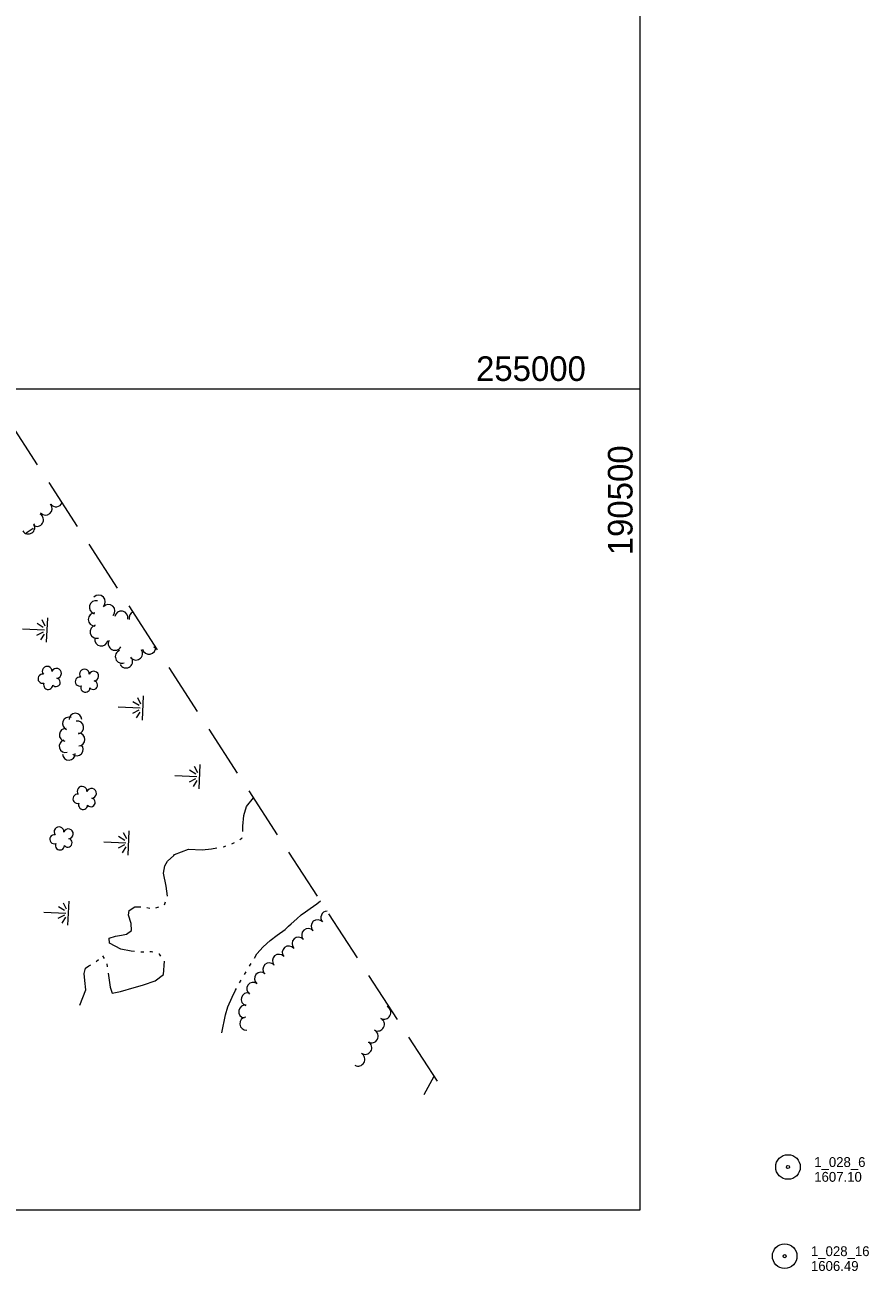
# Model space of a CAD drawing. Header units: feet. Extents: x 188480 to 190966, y 254463 to 256020.
# Tile 9 of 10: x 190125 to 190640, y 254463 to 255222. Entities that reach past the tile are written whole.
import ezdxf
from ezdxf.enums import TextEntityAlignment as Align

# ---------------------------------------------------------------- set-up
doc = ezdxf.new("R2010")
doc.units = ezdxf.units.FT
doc.header["$MEASUREMENT"] = 0
doc.linetypes.add('DGN Style 3', pattern=[44.747311, 31.962365, -12.784946])
doc.linetypes.add('DGN Style 6', pattern=[60.792419, 0.031962, -12.784946, 22.373656, -12.784946, 0.031962, -12.784946])
for name, color, linetype, lineweight in [('E_DWY', 73, 'DGN Style 3', 0), ('E_LAND_Vegetation', 21, 'Continuous', 0), ('E_MAP_GridLines', 251, 'Continuous', 0), ('E_MAP_Limits', 21, 'DGN Style 3', 0), ('E_MAP_PassPoints', 40, 'Continuous', 0), ('E_WTR', 251, 'DGN Style 6', 0)]:
    doc.layers.add(name, color=color, linetype=linetype, lineweight=lineweight)
doc.styles.add('Style-IGR_FONT_0', font='IGR_FONT_0.shx')
doc.styles.add('Style-IGR_FONT_1', font='IGR_FONT_1.shx')

# ---------------------------------------------------------------- blocks, each defined once
blk = doc.blocks.new('PP')
at = {"layer": 'E_MAP_PassPoints', "color": 40, "linetype": 'Continuous', "lineweight": 0}
for radius in [7.5, 0.96]:
    blk.add_circle((0, 0), radius, dxfattribs=at)
blk = doc.blocks.new('TREE_1')
at = {"layer": 'E_LAND_Vegetation', "color": 93, "linetype": 'Continuous', "lineweight": 0}
for centre, radius, start, end in [((-4.47, 0.2), 2.78, 78.07149, 279.08253), ((-1.47, 4.28), 2.78, 1.39447, 209.16746), ((3.57, 2.42), 2.97, 278.42358, 139.65746), ((-2.01, -4.2), 2.61, 140.77963, 358.71224), ((3.46, -3.43), 2.97, 196.0744, 79.04767)]:
    blk.add_arc(centre, radius, start, end, dxfattribs=at)
blk = doc.blocks.new('MARSH')
at = {"layer": 'E_WTR', "color": 161, "linetype": 'Continuous', "lineweight": 0}
for p, q in [((0.03, 15.02), (0.03, 1.6)), ((-6.13, 3.53), (-2.44, 1.44)), ((-1.34, 2.37), (-3.54, 6.22)), ((1.46, 2.37), (3.66, 6.22)), ((6.25, 3.53), (2.56, 1.44)), ((-7.39, -0.05), (7.4, -0.05))]:
    blk.add_line(p, q, dxfattribs=at)

msp = doc.modelspace()

# ---------------------------------------------------------------- linework, layer by layer
at = {"layer": 'E_DWY', "color": 51, "linetype": 'DGN Style 3', "lineweight": 0, "flags": 128}
msp.add_lwpolyline([(190368.29, 254570.21), (190374.41, 254581.34)], dxfattribs=at)
at = {"layer": 'E_LAND_Vegetation', "color": 93, "linetype": 'Continuous', "lineweight": 0}
msp.add_line((190125.68, 254912.3), (190130.03, 254915.08), dxfattribs=at)
for centre, radius, start, end in [((190137.49, 254927.01), 4.01, 221.56779, 41.55247), ((190143.91, 254932.12), 4.01, 216.21084, 337.70868), ((190132.22, 254920.21), 4.01, 238.79309, 58.77777), ((190126.97, 254915.61), 4.01, 212.49333, 32.47801), ((190169.88, 254870.27), 4.04, 315.55082, 135.5355), ((190168.22, 254866.93), 4.04, 75.55506, 255.53974), ((190175.76, 254864.59), 4.04, 318.05451, 138.03918), ((190167.56, 254859.49), 4.04, 90.41908, 270.40376), ((190183.71, 254860.54), 4.04, 349.21003, 169.19471), ((190192.48, 254860.44), 4.04, 114.7049, 192.27509), ((190168.69, 254852.08), 4.04, 104.76408, 284.74876), ((190171.5, 254847.35), 4.04, 170.55276, 350.53744), ((190179.77, 254844.76), 4.04, 151.74455, 331.72923), ((190184.03, 254836.87), 4.04, 110.50539, 290.49006), ((190192.54, 254838.83), 4.04, 214.24711, 34.23179), ((190200.51, 254842.35), 4.04, 193.3791, 9.26157), ((190205.79, 254846.15), 4.04, 233.10538, 259.29761), ((190186.53, 254834), 4.04, 208.09338, 28.07806), ((190151.68, 254796.12), 3.86, 69.95369, 249.93837), ((190155.71, 254798.57), 3.86, 359.93631, 179.92099), ((190149.74, 254789.2), 3.86, 83.99677, 263.98145), ((190156.88, 254793.72), 3.86, 279.7137, 99.69838), ((190149.69, 254782.33), 3.86, 105.33633, 285.32101), ((190156.65, 254780.32), 3.86, 227.4598, 47.44448), ((190157.66, 254786.38), 3.86, 270.63278, 90.61746), ((190151.7, 254777.69), 3.86, 182.59984, 2.58452), ((190309.24, 254677.97), 3.95, 92.18344, 222.58637), ((190297.54, 254667.26), 3.95, 40.98022, 220.96489), ((190303.28, 254672.68), 3.95, 40.83526, 220.81994), ((190291.65, 254662.09), 3.95, 42.95146, 222.93614), ((190279.7, 254651.62), 3.95, 40.76647, 220.75114), ((190285.73, 254656.67), 3.95, 39.67581, 219.66048), ((190273.87, 254646.41), 3.95, 43.09459, 223.07927), ((190268.76, 254640.7), 3.95, 49.71645, 229.70113), ((190260.68, 254628.2), 3.95, 73.39806, 253.38274), ((190264.11, 254634.58), 3.95, 55.70306, 235.68774), ((190259.2, 254620.71), 3.95, 80.6834, 260.66808), ((190343.82, 254620.13), 4.08, 241.8093, 61.79398), ((190347.81, 254627.3), 4.08, 240.85104, 261.19453), ((190259.8, 254613.33), 3.95, 94.6524, 274.63708), ((190339.96, 254612.93), 4.08, 241.8093, 61.79398), ((190336.12, 254605.72), 4.08, 242.02627, 62.01094), ((190332.25, 254598.72), 4.08, 237.67197, 57.65665), ((190328.03, 254591.6), 4.08, 240.74455, 60.72923)]:
    msp.add_arc(centre, radius, start, end, dxfattribs=at)
at = {"layer": 'E_MAP_GridLines', "color": 161, "linetype": 'Continuous', "lineweight": 0}
for p, q in [((190500, 254500), (190500, 256000)), ((188500, 255000), (190500, 255000)), ((188500, 254500), (190500, 254500))]:
    msp.add_line(p, q, dxfattribs=at)
at = {"layer": 'E_MAP_Limits', "color": 73, "linetype": 'DGN Style 3', "lineweight": 0, "flags": 128}
msp.add_lwpolyline([(190376.38, 254578.3), (189997.76, 255161.38), (190064.28, 255599.01)], dxfattribs=at)
at = {"layer": 'E_WTR', "color": 161, "linetype": 'Continuous', "lineweight": 0, "flags": 128}
for points in [[(190257.76, 254730.39), (190257.68, 254733.59), (190258.28, 254740.06), (190260, 254745.5), (190264.28, 254750.93)], [(190250.94, 254722.92), (190252.65, 254723.7)], [(190255.92, 254725.49), (190257.1, 254726.36), (190257.27, 254726.72)], [(190211.77, 254691.08), (190211.1, 254697.14), (190209.4, 254705), (190210.22, 254709.5), (190211.9, 254712.31), (190215.67, 254715.84)], [(190215.67, 254715.84), (190216.14, 254716.27), (190224.67, 254719.51), (190233.03, 254719.19), (190238.72, 254719.88), (190241.98, 254720.34)], [(190245.65, 254721.06), (190246.58, 254721.32), (190247.43, 254721.63)], [(190183.82, 254667.21), (190186.83, 254667.76), (190189.87, 254670.06), (190189.73, 254674.33), (190187.99, 254679.41), (190188.54, 254682.31), (190191.99, 254684.57), (190195.55, 254684.44)], [(190204.71, 254683.95), (190206.5, 254684.52)], [(190209.95, 254685.78), (190210.57, 254687.54)], [(190285.55, 254672.62), (190287.13, 254674.12), (190290.72, 254677.17), (190293.35, 254679.52), (190296, 254681.44), (190298.71, 254683.38), (190302.75, 254686.35), (190305.06, 254688.14)], [(190199.26, 254684.05), (190201.1, 254683.68)], [(190264.9, 254653.29), (190266.32, 254655.79), (190270.07, 254660.12), (190274.41, 254663.98), (190278.74, 254667.29), (190283.57, 254670.73), (190285.55, 254672.62)], [(190191.77, 254657.29), (190189.68, 254657.48), (190183.45, 254658.79), (190176.54, 254662.3), (190176.23, 254665.4), (190180.17, 254666.56), (190183.82, 254667.21)], [(190172.18, 254654.63), (190173.17, 254653.04)], [(190197.37, 254656.98), (190195.71, 254656.93), (190195.5, 254656.95)], [(190202.94, 254656.83), (190202.06, 254657.11), (190201.11, 254657.08)], [(190207.79, 254654.41), (190206.91, 254655.57), (190206.51, 254655.69)], [(190158.29, 254624.66), (190161.97, 254634.02), (190161.37, 254639.57), (190161, 254643.94), (190161.78, 254647.04), (190163.91, 254648.46), (190165.12, 254649.09)], [(190168.24, 254651.1), (190169.67, 254652.32)], [(190174.82, 254649.74), (190175.11, 254647.89)], [(190192.26, 254635.64), (190197.13, 254637.02), (190204.37, 254639.39), (190209.44, 254643.34), (190209.9, 254651.38)], [(190261.79, 254648.28), (190262.45, 254649.33), (190262.84, 254649.94)], [(190175.68, 254644.19), (190176.9, 254635.47), (190178.12, 254631.97), (190183.24, 254632.84), (190191.46, 254635.42), (190192.26, 254635.64)], [(190255.68, 254638.19), (190256.68, 254639.88)], [(190258.69, 254643.26), (190259.71, 254644.95)], [(190244.85, 254607.83), (190247.18, 254618.69), (190248.57, 254623.66), (190251.13, 254629.51), (190253.27, 254633.79), (190253.79, 254634.74)]]:
    msp.add_lwpolyline(points, dxfattribs=at)

# ---------------------------------------------------------------- block references
at = {"layer": 'E_LAND_Vegetation', "color": 93, "linetype": 'Continuous', "lineweight": 0, "xscale": 0.9999983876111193, "yscale": 0.9999983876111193, "zscale": 0.9999983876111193, "rotation": 78.63659157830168}
for p in [(190140.16, 254824), (190162.85, 254822.3), (190161.44, 254750.89), (190147.35, 254726.23)]:
    msp.add_blockref('TREE_1', p, dxfattribs=at)
at = {"layer": 'E_MAP_PassPoints', "color": 40, "linetype": 'Continuous', "lineweight": 0}
for p in [(190589.99, 254526.04), (190587.99, 254471.76)]:
    msp.add_blockref('PP', p, dxfattribs=at)
at = {"layer": 'E_WTR', "color": 161, "linetype": 'Continuous', "lineweight": 0, "xscale": 1.000001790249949, "yscale": 1.000001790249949, "zscale": 1.000001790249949, "rotation": 87.50005153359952}
for p in [(190138.42, 254853.02), (190196.77, 254805.51), (190231.38, 254763.72), (190188.1, 254723.39), (190151.43, 254680.61)]:
    msp.add_blockref('MARSH', p, dxfattribs=at)

# ---------------------------------------------------------------- texts
at = {"layer": 'E_MAP_GridLines', "color": 161, "linetype": 'Continuous', "lineweight": 0, "style": 'Style-IGR_FONT_1'}
msp.add_text('255000', height=15, dxfattribs=at).set_placement((190466.81, 255004.75), align=Align.RIGHT)
msp.add_text('190500', height=15, rotation=90, dxfattribs=at).set_placement((190495.25, 254965.51), align=Align.RIGHT)
at = {"layer": 'E_MAP_PassPoints', "color": 40, "linetype": 'Continuous', "lineweight": 0, "style": 'Style-IGR_FONT_0'}
for s, p in [('1_028_6', (190605.99, 254526.04)), ('1607.10', (190605.99, 254517.04)), ('1_028_16', (190603.99, 254471.76)), ('1606.49', (190603.99, 254462.76))]:
    msp.add_text(s, height=6, dxfattribs=at).set_placement(p)

doc.saveas('drawing.dxf')
